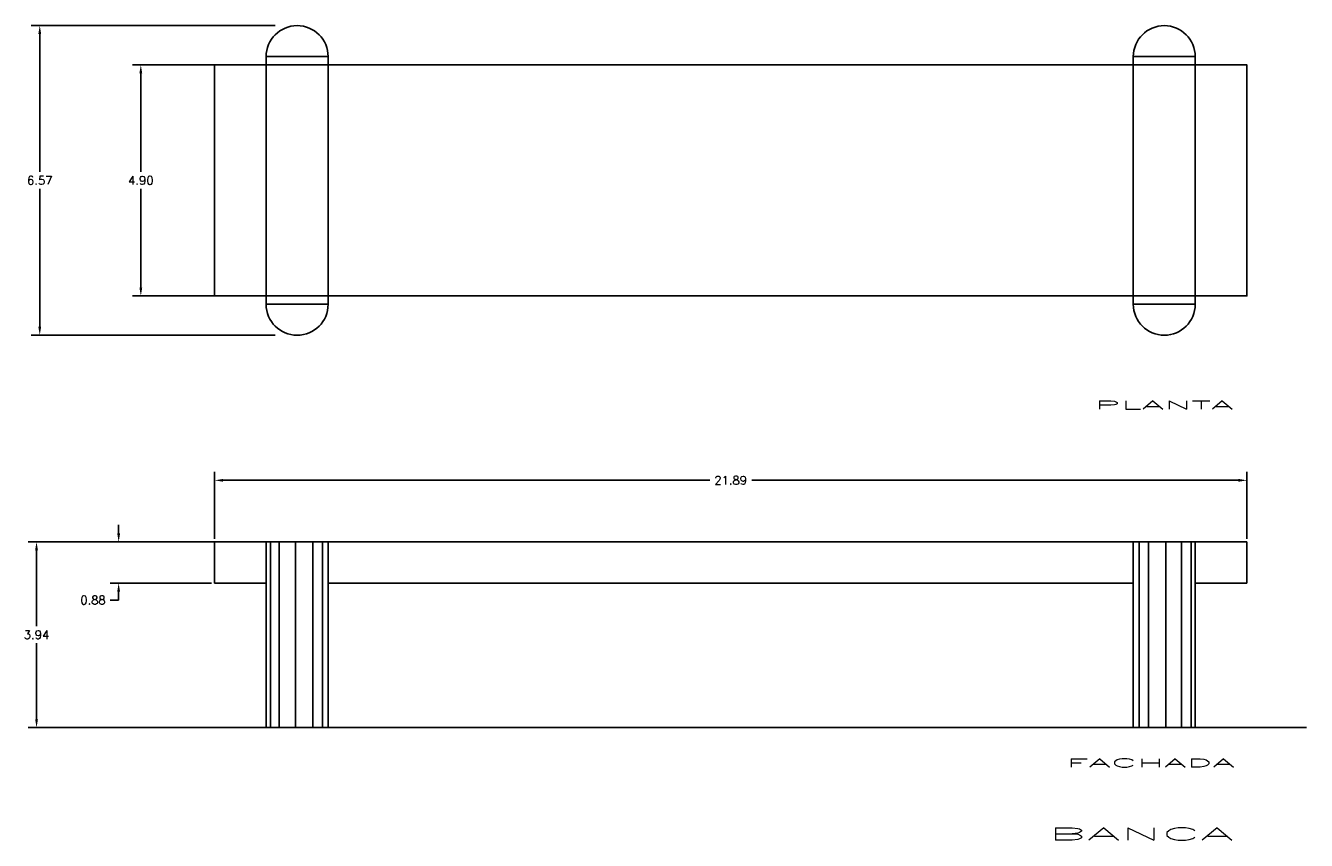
# Model space of a CAD drawing. Header units: millimetres. Extents: x 257.6 to 284.7, y 248.6 to 265.9.
import ezdxf
from ezdxf.enums import TextEntityAlignment as Align

# ---------------------------------------------------------------- set-up
doc = ezdxf.new("R2010")
doc.units = ezdxf.units.MM
doc.layers.add('4', color=4, linetype='Continuous')
doc.layers.add('COTAS', color=6, linetype='Continuous')
doc.styles.add('REOMANS', font='romans', dxfattribs={"width": 3.5, "height": 0.02})
doc.styles.add('ROMANS', font='romans')

msp = doc.modelspace()

# ---------------------------------------------------------------- linework, layer by layer
at = {"color": 4, "linetype": 'ByBlock'}
for p, q in [((262.862, 265.861), (257.69, 265.861)), ((257.87, 265.681), (257.87, 262.758)), ((261.781, 265.029), (259.833, 265.029)), ((260.013, 264.849), (260.013, 262.758)), ((257.87, 259.475), (257.87, 262.398)), ((260.013, 260.307), (260.013, 262.398)), ((261.781, 260.127), (259.833, 260.127)), ((262.862, 259.295), (257.69, 259.295)), ((261.576, 254.975), (261.576, 256.398)), ((283.463, 254.975), (283.463, 256.398)), ((261.756, 256.218), (272.074, 256.218)), ((283.283, 256.218), (272.965, 256.218)), ((259.543, 255.093), (259.543, 255.273)), ((261.781, 254.913), (257.622, 254.913)), ((257.802, 254.733), (257.802, 253.123)), ((261.513, 254.913), (259.363, 254.913)), ((261.513, 254.037), (259.363, 254.037)), ((259.543, 253.677), (259.363, 253.677)), ((259.543, 253.857), (259.543, 253.677)), ((257.802, 251.153), (257.802, 252.763)), ((261.781, 250.973), (257.622, 250.973))]:
    msp.add_line(p, q, dxfattribs=at)
for points in [[(257.84, 265.681), (257.9, 265.681), (257.87, 265.861)], [(259.983, 264.849), (260.043, 264.849), (260.013, 265.029)], [(259.983, 260.307), (260.043, 260.307), (260.013, 260.127)], [(257.84, 259.475), (257.9, 259.475), (257.87, 259.295)], [(261.756, 256.248), (261.756, 256.188), (261.576, 256.218)], [(283.283, 256.248), (283.283, 256.188), (283.463, 256.218)], [(259.513, 255.093), (259.573, 255.093), (259.543, 254.913)], [(257.772, 254.733), (257.832, 254.733), (257.802, 254.913)], [(259.513, 253.857), (259.573, 253.857), (259.543, 254.037)], [(257.772, 251.153), (257.832, 251.153), (257.802, 250.973)]]:
    msp.add_solid(points, dxfattribs=at)
at = {"layer": '4', "color": 4}
for p, q in [((263.983, 265.204, 2.177), (262.67, 265.204, 2.177)), ((262.67, 265.204, 2.177), (262.67, 259.951, 2.177)), ((263.983, 265.204, 2.177), (263.983, 259.951, 2.177)), ((281.055, 265.204, 2.177), (282.368, 265.204, 2.177)), ((281.055, 265.204, 2.177), (281.055, 259.951, 2.177)), ((282.368, 265.204, 2.177), (282.368, 259.951, 2.177)), ((261.576, 265.029, 5.241), (283.463, 265.029, 5.241)), ((283.463, 265.029, 5.241), (275.952, 265.029, 5.241)), ((263.983, 259.951, 2.177), (262.67, 259.951, 2.177)), ((281.055, 259.951, 2.177), (282.368, 259.951, 2.177)), ((261.576, 254.913), (283.463, 254.913)), ((261.576, 254.913), (261.576, 254.037)), ((262.67, 254.913, 1.041), (262.67, 250.973)), ((262.67, 254.913), (263.983, 254.913)), ((262.759, 254.913, 1.041), (262.759, 250.973)), ((262.944, 254.913, 1.041), (262.944, 250.973)), ((263.294, 254.913, 1.041), (263.294, 250.973)), ((263.661, 254.913, 1.041), (263.661, 250.973)), ((263.865, 254.913, 1.041), (263.865, 250.973)), ((263.983, 254.913, 1.041), (263.983, 250.973)), ((281.055, 254.913, 1.041), (281.055, 250.973)), ((282.368, 254.913), (281.055, 254.913)), ((281.177, 254.913, 1.041), (281.177, 250.973)), ((281.374, 254.913, 1.041), (281.374, 250.973)), ((281.744, 254.913, 1.041), (281.744, 250.973)), ((282.075, 254.913, 1.041), (282.075, 250.973)), ((282.28, 254.913, 1.041), (282.28, 250.973)), ((282.368, 254.913, 1.041), (282.368, 250.973)), ((283.463, 254.913), (283.463, 254.037)), ((261.576, 254.037), (262.67, 254.037)), ((263.983, 254.037), (281.055, 254.037)), ((282.368, 254.037), (283.463, 254.037)), ((260.348, 250.973), (284.725, 250.973))]:
    msp.add_line(p, q, dxfattribs=at)
for centre, start, end in [((263.327, 265.204, 2.177), 0, 180), ((281.712, 265.204, 2.177), 0, 180), ((263.327, 259.951, 2.177), 180, 0), ((281.712, 259.951, 2.177), 180, 0)]:
    msp.add_arc(centre, 0.657, start, end, dxfattribs=at)
for points in [[(261.576, 265.029, 6.117), (261.576, 265.029, 5.241), (283.463, 265.029, 5.241), (283.463, 265.029, 6.117)], [(261.576, 265.029, 5.241), (261.576, 265.029, 5.241), (261.576, 265.029, 5.241), (283.463, 265.029, 5.241)], [(283.463, 265.029, 5.241), (261.576, 265.029, 5.241), (261.576, 260.127, 5.241), (283.463, 260.127, 5.241)], [(283.463, 260.127, 6.117), (261.576, 260.127, 6.117), (261.576, 265.029, 6.117), (283.463, 265.029, 6.117)], [(261.576, 260.127, 6.117), (261.576, 260.127, 5.241), (261.576, 265.029, 5.241), (261.576, 265.029, 6.117)], [(261.576, 260.127, 5.241), (261.576, 260.127, 5.241), (261.576, 265.029, 5.241)], [(283.463, 265.029, 6.117), (283.463, 265.029, 5.241), (283.463, 260.127, 5.241), (283.463, 260.127, 6.117)], [(283.463, 260.127, 6.117), (283.463, 260.127, 6.117), (283.463, 265.029, 6.117)], [(283.463, 260.127, 5.241), (261.576, 260.127, 5.241), (261.576, 260.127, 6.117), (283.463, 260.127, 6.117)], [(283.463, 260.127, 6.117), (283.463, 260.127, 5.241), (283.463, 260.127, 6.117)]]:
    msp.add_3dface(points, dxfattribs=at)
at = {"layer": 'DEFPOINTS', "color": 4, "linetype": 'ByBlock'}
for p in [(262.925, 265.861, 2.177), (261.844, 265.029, 5.241), (260.013, 260.127), (261.844, 260.127, 5.241), (257.87, 259.295), (262.925, 259.295, 2.177), (283.463, 256.218), (261.576, 254.913), (261.576, 254.913), (261.844, 254.913), (283.463, 254.913), (259.543, 254.037), (261.576, 254.037), (257.802, 250.973), (261.844, 250.973)]:
    msp.add_point(p, dxfattribs=at)

# ---------------------------------------------------------------- texts
at = {"color": 4, "linetype": 'ByBlock', "style": 'ROMANS'}
for s, p in [('6.57', (257.87, 262.578)), ('4.90', (260.013, 262.578)), ('21.89', (272.519, 256.218)), ('0.88', (258.999, 253.677)), ('3.94', (257.802, 252.943))]:
    msp.add_text(s, height=0.18, dxfattribs=at).set_placement(p, align=Align.MIDDLE_CENTER)
at = {"color": 4, "style": 'REOMANS', "width": 3.5}
msp.add_text('BANCA', height=0.2626, dxfattribs=at).set_placement((279.248, 248.587, 2.177))
at = {"layer": '4', "color": 4, "style": 'REOMANS', "width": 3.5}
msp.add_text('PLANTA', height=0.1751, dxfattribs=at).set_placement((280.237, 257.727))
at = {"layer": 'COTAS', "color": 4, "style": 'REOMANS', "width": 3.5}
msp.add_text('FACHADA', height=0.1751, dxfattribs=at).set_placement((279.634, 250.138))

doc.saveas('drawing.dxf')
